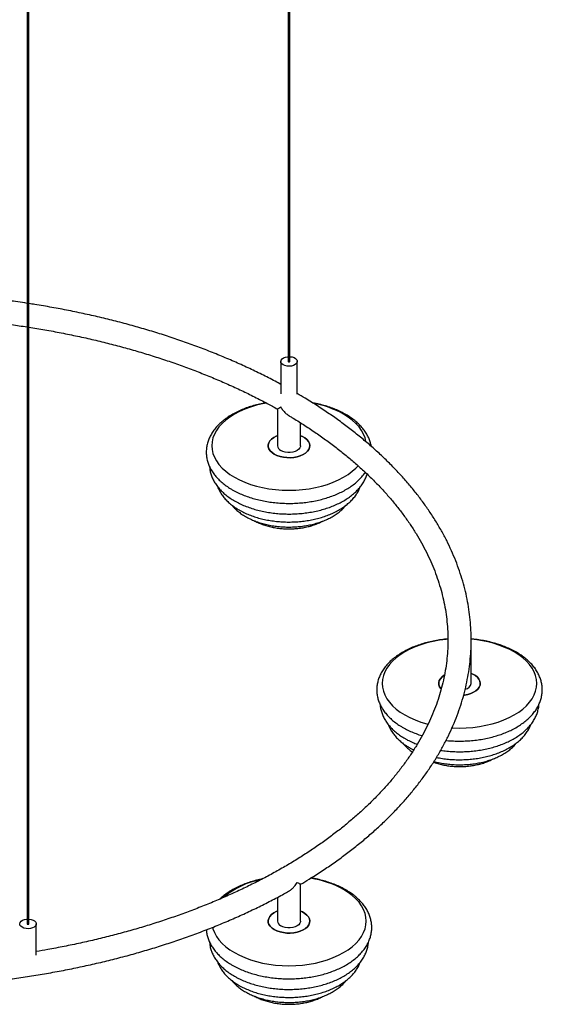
# Paper-space layout '_Isométrica' of a CAD drawing. Header units: millimetres. Extents: x -970 to -171, y -498 to 804.
# Tile 3 of 4: x -485 to -171, y -439 to 153. Entities that reach past the tile are written whole.
import ezdxf

# ---------------------------------------------------------------- set-up
doc = ezdxf.new("R2010")
doc.units = ezdxf.units.MM

psp = doc.layouts.new('_Isométrica')

# ---------------------------------------------------------------- linework, layer by layer
at = {"color": 7, "linetype": 'Continuous', "lineweight": 25}
for p, q in [((-323.29, 756.66), (-323.29, -52.67)), ((-322.29, -52.67), (-322.29, 756.66)), ((-480.19, 418.62), (-480.19, -390.71)), ((-479.19, -390.71), (-479.19, 418.62)), ((-327.79, -52.67), (-327.79, -72.22)), ((-317.79, -72.24), (-317.79, -52.67)), ((-329.79, -81.19), (-329.79, -103.29)), ((-315.79, -103.29), (-315.79, -89.59)), ((-213.27, -246.17), (-213.27, -220.04)), ((-315.79, -389.04), (-315.79, -366.9)), ((-329.79, -374.76), (-329.79, -389.04)), ((-474.69, -409.59), (-474.69, -390.71))]:
    psp.add_line(p, q, dxfattribs=at)
at = {"color": 7, "linetype": 'Continuous', "lineweight": 25, "flags": 128}
for points in [[(-326.32, -54.71), (-327.14, -54.08), (-327.64, -53.35), (-327.78, -52.57), (-327.55, -51.8), (-326.97, -51.09), (-326.07, -50.49), (-324.93, -50.06), (-323.64, -49.82), (-323.29, -49.8)], [(-322.29, -49.8), (-322.27, -49.8), (-320.95, -49.98), (-319.76, -50.37), (-318.8, -50.93), (-318.13, -51.61), (-317.81, -52.37), (-317.86, -53.16), (-318.27, -53.91), (-319.02, -54.57), (-320.04, -55.08), (-321.27, -55.42), (-322.62, -55.55), (-323.97, -55.47), (-325.24, -55.19), (-326.32, -54.71), (-326.32, -54.71)], [(-323.29, -52.67), (-323.25, -52.78), (-323.14, -52.87), (-322.98, -52.94), (-322.79, -52.96), (-322.59, -52.94), (-322.43, -52.87), (-322.32, -52.78), (-322.29, -52.67)], [(-336.3, -77.64), (-338.67, -78.1), (-342.42, -78.99), (-346.01, -80.07), (-349.43, -81.33), (-352.64, -82.75), (-355.63, -84.33), (-358.37, -86.06), (-360.83, -87.91), (-363.01, -89.89), (-364.88, -91.96), (-366.43, -94.12), (-367.65, -96.35), (-368.53, -98.64), (-369.06, -100.96), (-369.23, -103.29), (-369.06, -105.63), (-368.53, -107.95), (-367.65, -110.23), (-366.43, -112.47), (-364.88, -114.63), (-363.01, -116.7), (-360.83, -118.67), (-358.37, -120.53), (-355.63, -122.26), (-352.64, -123.84), (-349.43, -125.26), (-346.01, -126.52), (-342.42, -127.6), (-338.67, -128.49), (-334.81, -129.2), (-330.85, -129.7), (-326.83, -130.01), (-322.79, -130.11), (-318.74, -130.01), (-314.72, -129.7), (-310.76, -129.2), (-306.9, -128.49), (-303.16, -127.6), (-299.56, -126.52), (-296.14, -125.26), (-292.93, -123.84), (-289.94, -122.26), (-287.2, -120.53), (-284.74, -118.67), (-282.56, -116.7), (-281.29, -115.34)], [(-276.53, -100.85), (-277.04, -98.64), (-277.92, -96.35), (-279.14, -94.12), (-280.69, -91.96), (-282.56, -89.89), (-284.74, -87.91), (-287.2, -86.06), (-289.94, -84.33)], [(-329.79, -97.32), (-330.43, -97.59), (-331.99, -98.41), (-333.29, -99.38), (-334.28, -100.46), (-334.95, -101.63), (-335.26, -102.84), (-335.22, -104.06), (-334.81, -105.26), (-334.06, -106.41), (-332.99, -107.46), (-331.62, -108.4)], [(-331.62, -108.4), (-332.99, -107.46), (-334.06, -106.41), (-334.81, -105.26), (-335.22, -104.06), (-335.26, -102.84), (-334.95, -101.63), (-334.28, -100.46), (-333.29, -99.38), (-331.99, -98.41), (-330.43, -97.59), (-329.79, -97.32)], [(-331.62, -108.4), (-330, -109.19), (-328.18, -109.81), (-326.19, -110.24), (-324.11, -110.47), (-321.99, -110.5), (-319.89, -110.32), (-317.88, -109.93), (-316.01, -109.36), (-314.33, -108.61), (-312.9, -107.71), (-311.75, -106.68), (-310.91, -105.55), (-310.42, -104.36), (-310.29, -103.14), (-310.51, -101.92), (-311.09, -100.75), (-312.01, -99.64), (-313.23, -98.64), (-314.73, -97.78), (-315.79, -97.32)], [(-315.79, -97.32), (-314.73, -97.78), (-313.23, -98.64), (-312.01, -99.64), (-311.09, -100.75), (-310.51, -101.92), (-310.29, -103.14), (-310.42, -104.36), (-310.91, -105.55), (-311.75, -106.68), (-312.9, -107.71), (-314.33, -108.61), (-316.01, -109.36), (-317.88, -109.93), (-319.89, -110.32), (-321.99, -110.5), (-324.11, -110.47), (-326.19, -110.24), (-328.18, -109.81), (-330, -109.19), (-331.62, -108.4), (-331.62, -108.4)], [(-315.79, -103.29), (-315.83, -103.75), (-316.18, -104.63), (-316.86, -105.44), (-317.84, -106.15), (-319.06, -106.72), (-320.47, -107.11), (-322, -107.31), (-323.57, -107.31), (-325.1, -107.11), (-326.51, -106.72), (-327.74, -106.15)], [(-227.31, -219.66), (-228.34, -219.76), (-232.3, -220.27), (-236.16, -220.97), (-239.9, -221.86), (-243.5, -222.94), (-246.92, -224.2), (-250.13, -225.63), (-253.12, -227.21), (-255.86, -228.93), (-258.32, -230.79), (-260.5, -232.76), (-262.37, -234.83), (-263.92, -237), (-265.14, -239.23), (-266.02, -241.51), (-266.55, -243.83), (-266.72, -246.17), (-266.55, -248.5), (-266.02, -250.82), (-265.14, -253.11), (-263.92, -255.34), (-262.37, -257.5), (-260.5, -259.57), (-258.32, -261.55), (-255.86, -263.4), (-253.12, -265.13), (-250.13, -266.71), (-246.92, -268.13), (-243.5, -269.39), (-239.9, -270.47), (-239.19, -270.66)], [(-224.77, -272.85), (-224.32, -272.88), (-220.27, -272.98), (-216.23, -272.88), (-212.21, -272.57), (-208.25, -272.07), (-204.39, -271.36), (-200.64, -270.47), (-197.05, -269.39), (-193.63, -268.13), (-190.42, -266.71), (-187.43, -265.13), (-184.69, -263.4), (-182.22, -261.55), (-180.05, -259.57), (-178.18, -257.5), (-176.63, -255.34), (-175.41, -253.11), (-174.53, -250.82), (-174, -248.5), (-173.82, -246.17), (-174, -243.83), (-174.53, -241.51), (-175.41, -239.23), (-176.63, -237), (-178.18, -234.83), (-180.05, -232.76), (-182.22, -230.79), (-184.69, -228.93), (-187.43, -227.21)], [(-229.45, -241.27), (-229.48, -241.28), (-230.78, -242.25), (-231.77, -243.33), (-232.43, -244.5), (-232.75, -245.71), (-232.7, -246.93), (-232.3, -248.13), (-231.55, -249.28), (-231.35, -249.51)], [(-231.33, -249.53), (-231.55, -249.28), (-232.3, -248.13), (-232.7, -246.93), (-232.75, -245.71), (-232.43, -244.5), (-231.77, -243.33), (-230.78, -242.25), (-229.51, -241.31)], [(-217.75, -253.23), (-217.38, -253.19), (-215.37, -252.8), (-213.49, -252.23), (-211.82, -251.48), (-210.38, -250.58), (-209.23, -249.55), (-208.4, -248.43), (-207.91, -247.23), (-207.78, -246.01), (-208, -244.8), (-208.58, -243.62), (-209.49, -242.51), (-210.72, -241.51), (-212.22, -240.65), (-213.27, -240.19)], [(-213.27, -240.19), (-212.22, -240.65), (-210.72, -241.51), (-209.49, -242.51), (-208.58, -243.62), (-208, -244.8), (-207.78, -246.01), (-207.91, -247.23), (-208.4, -248.43), (-209.23, -249.55), (-210.38, -250.58), (-211.82, -251.48), (-213.49, -252.23), (-215.37, -252.8), (-217.38, -253.19), (-217.71, -253.23)], [(-368.79, -392.73), (-368.53, -393.69), (-367.65, -395.98), (-366.43, -398.21), (-364.88, -400.37), (-363.01, -402.44), (-360.83, -404.42), (-358.37, -406.27), (-355.63, -408), (-352.64, -409.58), (-349.43, -411), (-346.01, -412.26), (-342.42, -413.34), (-338.67, -414.23), (-334.81, -414.94), (-330.85, -415.44), (-326.83, -415.75), (-322.79, -415.85), (-318.74, -415.75), (-314.72, -415.44), (-310.76, -414.94), (-306.9, -414.23), (-303.16, -413.34), (-299.56, -412.26), (-296.14, -411), (-292.93, -409.58), (-289.94, -408), (-287.2, -406.27), (-284.74, -404.42), (-282.56, -402.44), (-280.69, -400.37), (-279.14, -398.21), (-277.92, -395.98), (-277.04, -393.69), (-276.51, -391.37), (-276.34, -389.04), (-276.51, -386.7), (-277.04, -384.38), (-277.92, -382.1), (-279.14, -379.87), (-280.69, -377.71), (-282.56, -375.63), (-284.74, -373.66), (-287.2, -371.8), (-289.94, -370.08), (-289.94, -370.08)], [(-329.79, -383.06), (-330.43, -383.33), (-331.99, -384.16), (-333.29, -385.12), (-334.28, -386.21), (-334.95, -387.37), (-335.26, -388.58), (-335.22, -389.8), (-334.81, -391), (-334.06, -392.15), (-332.99, -393.2), (-331.62, -394.14)], [(-331.62, -394.14), (-332.99, -393.2), (-334.06, -392.15), (-334.81, -391), (-335.22, -389.8), (-335.26, -388.58), (-334.95, -387.37), (-334.28, -386.21), (-333.29, -385.12), (-331.99, -384.16), (-330.43, -383.33), (-329.79, -383.06)], [(-331.62, -394.14), (-330, -394.93), (-328.18, -395.55), (-326.19, -395.98), (-324.11, -396.21), (-321.99, -396.24), (-319.89, -396.06), (-317.88, -395.67), (-316.01, -395.1), (-314.33, -394.35), (-312.9, -393.45), (-311.75, -392.42), (-310.91, -391.3), (-310.42, -390.11), (-310.29, -388.88), (-310.51, -387.67), (-311.09, -386.49), (-312.01, -385.39), (-313.23, -384.39), (-314.73, -383.52), (-315.79, -383.06)], [(-315.79, -383.06), (-314.73, -383.52), (-313.23, -384.39), (-312.01, -385.39), (-311.09, -386.49), (-310.51, -387.67), (-310.29, -388.88), (-310.42, -390.11), (-310.91, -391.3), (-311.75, -392.42), (-312.9, -393.45), (-314.33, -394.35), (-316.01, -395.1), (-317.88, -395.67), (-319.89, -396.06), (-321.99, -396.24), (-324.11, -396.21), (-326.19, -395.98), (-328.18, -395.55), (-330, -394.93), (-331.62, -394.14), (-331.62, -394.14)], [(-483.22, -392.75), (-484.04, -392.12), (-484.54, -391.39), (-484.68, -390.61), (-484.45, -389.83), (-483.87, -389.12), (-482.97, -388.53), (-481.83, -388.1), (-480.54, -387.86), (-480.19, -387.83)], [(-479.19, -387.83), (-479.18, -387.84), (-477.85, -388.02), (-476.67, -388.41), (-475.7, -388.96), (-475.04, -389.65), (-474.71, -390.41), (-474.76, -391.2), (-475.17, -391.95), (-475.92, -392.6), (-476.94, -393.12), (-478.17, -393.46), (-479.52, -393.59), (-480.87, -393.51), (-482.14, -393.22), (-483.22, -392.75), (-483.22, -392.75)], [(-315.79, -389.04), (-315.83, -389.49), (-316.18, -390.37), (-316.86, -391.19), (-317.84, -391.9), (-319.06, -392.46), (-320.47, -392.85), (-322, -393.05), (-323.57, -393.05), (-325.1, -392.85), (-326.51, -392.46), (-327.74, -391.9)], [(-480.19, -390.71), (-480.15, -390.82), (-480.04, -390.91), (-479.88, -390.97), (-479.69, -391), (-479.5, -390.97), (-479.33, -390.91), (-479.22, -390.82), (-479.19, -390.71), (-479.19, -390.71)]]:
    psp.add_lwpolyline(points, dxfattribs=at)
at = {"color": 7, "linetype": 'Continuous', "lineweight": 25}
for centre, radius, start, end in [((-318.65, -136.12), 59.21, 61.00287, 79.54307), ((-326.36, -103), 3.44, 184.91931, 246.40083), ((-217.91, -283.55), 64.06, 61.58937, 85.85962), ((-217.65, -245.29), 4.46, 280.96808, 348.71746), ((-330.38, -412.44), 49.26, 100.98105, 129.93856), ((-318.99, -422.63), 60.05, 61.0718, 81.25747), ((-326.36, -388.74), 3.44, 184.91931, 246.40083)]:
    psp.add_arc(centre, radius, start, end, dxfattribs=at)
for points, knots in [([(-480.19, -17.74), (-482.08, -17.45), (-487.39, -16.63), (-496.21, -15.48), (-506.62, -14.28), (-517.1, -13.27), (-527.62, -12.44), (-538.18, -11.8), (-548.77, -11.33), (-559.37, -11.05), (-569.99, -10.96), (-580.61, -11.04), (-591.21, -11.31), (-601.8, -11.78), (-610.14, -12.25), (-614.93, -12.63), (-616.21, -12.74)], [0, 0, 0, 0, 0.042744, 0.120168, 0.197586, 0.274999, 0.352409, 0.429815, 0.507218, 0.58462, 0.66202, 0.739421, 0.816822, 0.894225, 0.971629, 1, 1, 1, 1]), ([(-327.79, -66.36), (-327.94, -66.28), (-330.66, -64.77), (-336.15, -61.95), (-344.27, -57.94), (-352.62, -54.08), (-361.15, -50.37), (-369.87, -46.81), (-378.76, -43.41), (-387.82, -40.16), (-397.04, -37.07), (-406.42, -34.15), (-415.93, -31.39), (-425.58, -28.79), (-435.36, -26.37), (-445.26, -24.12), (-455.26, -22.03), (-465.37, -20.14), (-473.35, -18.76), (-477.98, -18.07), (-479.19, -17.89)], [0, 0, 0, 0, 0.00355, 0.064552, 0.12555, 0.18654, 0.247522, 0.308496, 0.369461, 0.430418, 0.491365, 0.552304, 0.613233, 0.674155, 0.735068, 0.795974, 0.856872, 0.917764, 0.97865, 1, 1, 1, 1]), ([(-564.67, -25.03), (-563.7, -25.03), (-559.26, -25.05), (-551.36, -25.26), (-540.97, -25.67), (-530.61, -26.27), (-520.28, -27.05), (-510, -28.01), (-499.78, -29.15), (-489.83, -30.42), (-483.33, -31.41), (-480.19, -31.88)], [0, 0, 0, 0, 0.033906, 0.155632, 0.277356, 0.399076, 0.520792, 0.642502, 0.764205, 0.885899, 1, 1, 1, 1]), ([(-479.19, -32.04), (-475.97, -32.56), (-469.42, -33.62), (-459.65, -35.45), (-449.84, -37.45), (-440.16, -39.62), (-430.59, -41.96), (-421.15, -44.47), (-411.85, -47.13), (-402.7, -49.96), (-393.71, -52.94), (-384.88, -56.07), (-376.22, -59.36), (-367.74, -62.79), (-359.45, -66.37), (-351.35, -70.08), (-343.47, -73.93), (-336.25, -77.66), (-331.76, -80.15), (-329.75, -81.27)], [0, 0, 0, 0, 0.057458, 0.117131, 0.176796, 0.236455, 0.296105, 0.355747, 0.415381, 0.475005, 0.534619, 0.594223, 0.653817, 0.7134, 0.772973, 0.832535, 0.892088, 0.951631, 1, 1, 1, 1]), ([(-213.31, -220.04), (-213.31, -218.61), (-213.31, -215.11), (-213.68, -209.52), (-214.36, -203.28), (-215.36, -197.06), (-216.68, -190.87), (-218.31, -184.69), (-220.25, -178.55), (-222.51, -172.44), (-225.07, -166.37), (-227.95, -160.36), (-231.12, -154.39), (-234.6, -148.48), (-238.39, -142.63), (-242.47, -136.85), (-246.84, -131.15), (-251.5, -125.52), (-256.45, -119.98), (-261.68, -114.54), (-267.19, -109.18), (-272.96, -103.93), (-279, -98.78), (-285.3, -93.75), (-291.86, -88.83), (-298.66, -84.02), (-305.7, -79.35), (-312.07, -75.34), (-316.19, -72.94), (-317.79, -72.01)], [0, 0, 0, 0, 0.025657, 0.063198, 0.100743, 0.138305, 0.175894, 0.21352, 0.251191, 0.288914, 0.326692, 0.364528, 0.402424, 0.440379, 0.478389, 0.516452, 0.554563, 0.592717, 0.63091, 0.669136, 0.707391, 0.745668, 0.783964, 0.822275, 0.860597, 0.898927, 0.937262, 0.9756, 1, 1, 1, 1]), ([(-336.63, -77.51), (-337.27, -77.62), (-339.19, -77.94), (-342.28, -78.68), (-345.89, -79.7), (-349.35, -80.91), (-352.66, -82.3), (-355.78, -83.85), (-358.7, -85.56), (-361.4, -87.44), (-363.85, -89.45), (-366.03, -91.61), (-367.93, -93.88), (-369.51, -96.25), (-370.77, -98.7), (-371.7, -101.21), (-372.3, -103.74), (-372.57, -106.27), (-372.52, -108.79), (-372.16, -111.29), (-371.48, -113.74), (-370.5, -116.14), (-369.22, -118.48), (-367.65, -120.75), (-365.78, -122.94), (-363.62, -125.02), (-361.19, -126.99), (-358.93, -128.55), (-357.45, -129.43), (-356.93, -129.73)], [0, 0, 0, 0, 0.0197338, 0.0590332, 0.0984059, 0.1378653, 0.1774209, 0.2170752, 0.2568187, 0.2966227, 0.3364065, 0.3760607, 0.4154418, 0.4543882, 0.4927572, 0.5304704, 0.567545, 0.6040966, 0.6403168, 0.6764263, 0.7126016, 0.7490689, 0.7860058, 0.8235163, 0.861619, 0.9002521, 0.9392988, 0.9786222, 1, 1, 1, 1]), ([(-329.71, -81.19), (-329.73, -81.2), (-329.81, -81.25), (-329.49, -81.06), (-328.89, -80.7), (-328.2, -80.3), (-327.74, -80.02), (-327.74, -80.02)], [0, 0, 0, 0, 0.104039, 0.358197, 0.619518, 0.997727, 1, 1, 1, 1]), ([(-327.74, -80.02), (-327.73, -80.03), (-327.35, -80.69), (-326.49, -81.97), (-324.92, -83.81), (-323.6, -84.68), (-322.89, -85.14)], [0, 0, 0, 0, 0.002308, 0.315318, 0.637514, 1, 1, 1, 1]), ([(-273.37, -103.63), (-273.41, -103.39), (-273.56, -102.31), (-274.14, -100.44), (-275.11, -98.04), (-276.4, -95.7), (-277.99, -93.43), (-279.87, -91.25), (-282.04, -89.17), (-284.47, -87.21), (-287.16, -85.38), (-290.09, -83.69), (-293.22, -82.16), (-296.53, -80.8), (-300.01, -79.6), (-303.63, -78.59), (-306.51, -77.91), (-308.2, -77.63), (-308.62, -77.56)], [0, 0, 0, 0, 0.019025, 0.083351, 0.148209, 0.213913, 0.28064, 0.348418, 0.417133, 0.486574, 0.556497, 0.626682, 0.696949, 0.767168, 0.837289, 0.907295, 0.977184, 1, 1, 1, 1]), ([(-322.94, -85.21), (-322.33, -85.57), (-319.3, -87.33), (-314.08, -90.62), (-307.29, -95.08), (-300.76, -99.67), (-294.48, -104.35), (-288.45, -109.14), (-282.68, -114.03), (-277.18, -119.01), (-271.94, -124.08), (-266.97, -129.23), (-262.29, -134.46), (-257.88, -139.76), (-253.75, -145.14), (-249.92, -150.58), (-246.37, -156.08), (-243.11, -161.63), (-240.16, -167.24), (-237.49, -172.9), (-235.13, -178.6), (-233.08, -184.34), (-231.33, -190.11), (-229.88, -195.92), (-228.75, -201.75), (-227.92, -207.61), (-227.44, -213.48), (-227.23, -217.62), (-227.28, -219.81), (-227.29, -220.04)], [0, 0, 0, 0, 0.009873, 0.049, 0.088125, 0.127248, 0.166371, 0.205497, 0.244628, 0.283767, 0.322918, 0.362085, 0.401273, 0.440487, 0.479735, 0.519021, 0.558353, 0.597739, 0.637184, 0.676695, 0.716278, 0.755937, 0.795672, 0.835484, 0.875368, 0.915318, 0.955322, 0.995367, 1, 1, 1, 1]), ([(-370.49, -116.03), (-370.47, -116.44), (-370.41, -117.66), (-369.96, -119.68), (-369.18, -122.07), (-368.09, -124.4), (-366.69, -126.67), (-365.01, -128.86), (-363.03, -130.95), (-360.77, -132.94), (-358.28, -134.79), (-355.98, -136.23), (-353.54, -137.57), (-350.93, -138.83), (-347.66, -140.16), (-344.24, -141.31), (-340.68, -142.29), (-337, -143.08), (-333.24, -143.69), (-329.42, -144.11), (-325.55, -144.34), (-321.66, -144.38), (-317.79, -144.23), (-313.94, -143.89), (-310.15, -143.36), (-306.44, -142.65), (-302.83, -141.75), (-299.34, -140.67), (-296, -139.41), (-292.83, -137.99), (-289.85, -136.39), (-287.07, -134.64), (-284.54, -132.73), (-282.26, -130.67), (-280.26, -128.49), (-278.55, -126.2), (-277.19, -123.81), (-276.29, -121.85), (-275.97, -120.67), (-275.88, -120.33)], [0, 0, 0, 0, 0.012782, 0.038967, 0.065272, 0.091859, 0.118841, 0.146274, 0.174143, 0.202379, 0.230882, 0.258618, 0.273982, 0.302745, 0.331471, 0.360155, 0.388788, 0.417372, 0.445913, 0.474421, 0.502908, 0.531383, 0.559862, 0.588352, 0.616866, 0.645416, 0.674015, 0.702675, 0.731406, 0.760212, 0.789094, 0.818037, 0.847003, 0.875916, 0.904675, 0.933159, 0.961245, 0.988847, 1, 1, 1, 1]), ([(-356.93, -129.73), (-356.4, -130.03), (-354.89, -130.88), (-352.23, -132.16), (-348.91, -133.53), (-345.43, -134.71), (-341.81, -135.72), (-338.07, -136.55), (-334.25, -137.2), (-330.35, -137.65), (-326.41, -137.92), (-322.45, -138), (-318.49, -137.89), (-314.56, -137.59), (-310.67, -137.1), (-306.86, -136.43), (-303.15, -135.57), (-299.55, -134.53), (-296.09, -133.31), (-292.79, -131.92), (-289.67, -130.36), (-286.76, -128.64), (-284.07, -126.76), (-281.63, -124.74), (-279.47, -122.57), (-277.91, -120.75), (-277.18, -119.61), (-276.96, -119.27)], [0, 0, 0, 0, 0.022361, 0.064257, 0.106102, 0.147887, 0.189603, 0.231251, 0.272839, 0.314379, 0.355886, 0.397376, 0.438866, 0.480369, 0.521901, 0.563478, 0.605117, 0.646834, 0.688643, 0.730555, 0.772572, 0.814682, 0.856854, 0.899001, 0.941005, 0.982714, 1, 1, 1, 1]), ([(-365.6, -128.01), (-365.56, -128.13), (-365.29, -129.02), (-364.48, -130.63), (-363.18, -132.82), (-361.55, -134.93), (-359.63, -136.94), (-357.44, -138.85), (-355.16, -140.5), (-353.09, -141.78), (-350.9, -142.99), (-348.39, -144.19), (-345.23, -145.45), (-341.92, -146.54), (-338.48, -147.44), (-334.93, -148.16), (-331.3, -148.69), (-327.62, -149.04), (-323.9, -149.19), (-320.17, -149.15), (-316.46, -148.92), (-312.8, -148.5), (-309.2, -147.89), (-305.69, -147.1), (-302.3, -146.12), (-299.05, -144.97), (-295.95, -143.63), (-293.04, -142.13), (-290.34, -140.46), (-287.86, -138.64), (-285.65, -136.66), (-283.7, -134.56), (-282.07, -132.33), (-280.81, -130.17), (-280.25, -128.7), (-279.99, -128.05)], [0, 0, 0, 0, 0.0044608, 0.0341766, 0.0643613, 0.0950959, 0.1263749, 0.1581165, 0.1901931, 0.2157394, 0.2330734, 0.2654651, 0.29781, 0.3301013, 0.3623296, 0.3944971, 0.4266134, 0.4586916, 0.4907469, 0.5227956, 0.5548535, 0.5869331, 0.6190519, 0.6512268, 0.6834742, 0.7158083, 0.748239, 0.7807676, 0.8133806, 0.8460349, 0.8786304, 0.9110382, 0.9430982, 0.9746535, 1, 1, 1, 1]), ([(-357.06, -139.07), (-356.56, -139.67), (-355.5, -140.93), (-353.56, -142.7), (-351.36, -144.38), (-349.3, -145.67), (-347.1, -146.88), (-344.73, -148), (-341.74, -149.16), (-338.61, -150.14), (-335.35, -150.93), (-332, -151.54), (-328.57, -151.95), (-325.1, -152.18), (-321.62, -152.21), (-318.14, -152.05), (-314.7, -151.69), (-311.33, -151.15), (-308.04, -150.42), (-304.86, -149.5), (-301.81, -148.41), (-298.93, -147.13), (-296.24, -145.68), (-293.75, -144.05), (-291.51, -142.27), (-289.77, -140.62), (-288.9, -139.51), (-288.58, -139.11)], [0, 0, 0, 0, 0.0366296, 0.0773463, 0.1186702, 0.1581871, 0.1807298, 0.2227051, 0.2646092, 0.3064314, 0.3481571, 0.3897926, 0.4313559, 0.4728709, 0.5143646, 0.5558656, 0.5973952, 0.6389817, 0.6806546, 0.7224425, 0.7643702, 0.8064541, 0.8486938, 0.8910588, 0.9334425, 0.9756562, 1, 1, 1, 1]), ([(-343.35, -148.5), (-343.13, -148.62), (-342.1, -149.19), (-340.12, -150.08), (-337.37, -151.1), (-334.48, -151.93), (-331.48, -152.57), (-328.4, -153.01), (-325.27, -153.26), (-322.12, -153.32), (-318.97, -153.18), (-315.86, -152.85), (-312.82, -152.32), (-309.86, -151.6), (-307.02, -150.69), (-304.51, -149.69), (-303.04, -148.92), (-302.39, -148.57)], [0, 0, 0, 0, 0.020024, 0.091555, 0.162936, 0.234142, 0.305142, 0.375961, 0.44665, 0.517278, 0.587917, 0.658626, 0.729477, 0.800547, 0.87191, 0.943624, 1, 1, 1, 1]), ([(-227.29, -220.04), (-227.31, -221.77), (-227.34, -225.47), (-227.79, -231.12), (-228.53, -236.99), (-229.6, -242.85), (-230.98, -248.68), (-232.67, -254.49), (-234.67, -260.26), (-236.98, -265.99), (-239.59, -271.68), (-242.5, -277.32), (-245.71, -282.91), (-249.21, -288.44), (-253, -293.91), (-257.09, -299.31), (-261.45, -304.64), (-266.1, -309.9), (-271.02, -315.07), (-276.22, -320.16), (-281.69, -325.17), (-287.41, -330.08), (-293.4, -334.89), (-299.65, -339.6), (-306.14, -344.2), (-312.87, -348.69), (-319.84, -353.07), (-327.05, -357.33), (-334.47, -361.46), (-342.12, -365.47), (-349.98, -369.34), (-358.04, -373.08), (-366.29, -376.68), (-374.74, -380.13), (-383.37, -383.44), (-392.17, -386.6), (-401.14, -389.61), (-410.26, -392.46), (-419.54, -395.16), (-428.95, -397.69), (-438.49, -400.06), (-448.16, -402.26), (-457.94, -404.29), (-466.78, -405.98), (-472.4, -406.91), (-474.69, -407.29)], [0, 0, 0, 0, 0.0211391, 0.0450447, 0.0689398, 0.0928143, 0.1166594, 0.1404682, 0.1642356, 0.1879587, 0.2116366, 0.2352698, 0.2588602, 0.2824109, 0.3059254, 0.3294076, 0.3528616, 0.3762915, 0.3997012, 0.4230943, 0.446474, 0.4698433, 0.4932048, 0.5165607, 0.539913, 0.5632632, 0.5866128, 0.6099625, 0.6333133, 0.656666, 0.6800211, 0.7033791, 0.7267404, 0.7501052, 0.7734736, 0.7968457, 0.8202216, 0.843601, 0.8669841, 0.8903706, 0.9137605, 0.9371534, 0.9605493, 0.983948, 1, 1, 1, 1]), ([(-315.82, -366.91), (-314.11, -365.9), (-309.9, -363.4), (-303.47, -359.27), (-296.5, -354.56), (-289.77, -349.71), (-283.29, -344.75), (-277.06, -339.67), (-271.1, -334.49), (-265.4, -329.19), (-259.97, -323.8), (-254.82, -318.31), (-249.95, -312.73), (-245.37, -307.07), (-241.08, -301.32), (-237.09, -295.5), (-233.4, -289.61), (-230.01, -283.66), (-226.92, -277.65), (-224.15, -271.59), (-221.68, -265.49), (-219.53, -259.35), (-217.69, -253.18), (-216.17, -246.97), (-214.96, -240.75), (-214.07, -234.52), (-213.51, -228.27), (-213.26, -223.44), (-213.3, -220.7), (-213.31, -220.04)], [0, 0, 0, 0, 0.026622, 0.065365, 0.10411, 0.142854, 0.181596, 0.220332, 0.25906, 0.297777, 0.336478, 0.375159, 0.413815, 0.452441, 0.491033, 0.529583, 0.568088, 0.606542, 0.64494, 0.68328, 0.721559, 0.759777, 0.797934, 0.836034, 0.874082, 0.912085, 0.950052, 0.987992, 1, 1, 1, 1]), ([(-227.28, -219.49), (-227.63, -219.51), (-229.3, -219.63), (-232.24, -220.03), (-236.05, -220.69), (-239.77, -221.54), (-243.38, -222.57), (-246.84, -223.78), (-250.15, -225.17), (-253.27, -226.72), (-256.19, -228.44), (-258.89, -230.31), (-261.34, -232.33), (-263.52, -234.48), (-265.41, -236.75), (-267, -239.13), (-268.26, -241.58), (-269.19, -244.08), (-269.79, -246.61), (-270.06, -249.14), (-270.01, -251.66), (-269.64, -254.16), (-268.97, -256.61), (-267.99, -259.01), (-266.71, -261.36), (-265.13, -263.62), (-263.26, -265.81), (-261.11, -267.89), (-258.68, -269.86), (-256.42, -271.42), (-254.94, -272.3), (-254.42, -272.61)], [0, 0, 0, 0, 0.0099358, 0.0465933, 0.0832902, 0.1200416, 0.1568615, 0.1937625, 0.2307535, 0.2678368, 0.3050035, 0.3422268, 0.3794312, 0.4165143, 0.4533422, 0.4897634, 0.5256447, 0.5609127, 0.5955836, 0.6297654, 0.6636372, 0.6974055, 0.7312353, 0.7653382, 0.7998803, 0.8349588, 0.8705911, 0.9067194, 0.9432344, 0.9800082, 1, 1, 1, 1]), ([(-228.4, -280.43), (-228.21, -280.45), (-226.73, -280.63), (-223.9, -280.78), (-219.94, -280.88), (-215.98, -280.76), (-212.04, -280.46), (-208.16, -279.97), (-204.35, -279.3), (-200.63, -278.44), (-197.03, -277.4), (-193.58, -276.18), (-190.28, -274.79), (-187.16, -273.23), (-184.25, -271.51), (-181.56, -269.63), (-179.12, -267.61), (-176.95, -265.45), (-175.07, -263.17), (-173.49, -260.8), (-172.25, -258.34), (-171.33, -255.84), (-170.74, -253.31), (-170.48, -250.78), (-170.54, -248.25), (-170.92, -245.76), (-171.61, -243.31), (-172.6, -240.91), (-173.89, -238.57), (-175.48, -236.31), (-177.36, -234.13), (-179.53, -232.05), (-181.96, -230.08), (-184.65, -228.25), (-187.57, -226.56), (-190.7, -225.03), (-194.02, -223.67), (-197.49, -222.47), (-201.11, -221.46), (-204.84, -220.62), (-208.67, -219.98), (-211.5, -219.6), (-213.06, -219.5), (-213.31, -219.48)], [0, 0, 0, 0, 0.00379, 0.029525, 0.05525, 0.080975, 0.106709, 0.132459, 0.158238, 0.184056, 0.209921, 0.235845, 0.261831, 0.287883, 0.313992, 0.34014, 0.366272, 0.392316, 0.418177, 0.443748, 0.468936, 0.493693, 0.518033, 0.542033, 0.56582, 0.589539, 0.613307, 0.637273, 0.66155, 0.686206, 0.71125, 0.73664, 0.762298, 0.788135, 0.814068, 0.840031, 0.865977, 0.891887, 0.917754, 0.943578, 0.969365, 0.995122, 1, 1, 1, 1]), ([(-267.98, -258.91), (-267.96, -259.31), (-267.9, -260.53), (-267.45, -262.55), (-266.67, -264.94), (-265.57, -267.27), (-264.18, -269.54), (-262.49, -271.73), (-260.51, -273.83), (-258.26, -275.81), (-255.77, -277.66), (-253.47, -279.1), (-251.02, -280.44), (-248.61, -281.63), (-246.59, -282.42), (-245.68, -282.78)], [0, 0, 0, 0, 0.039143, 0.119334, 0.199891, 0.281309, 0.363941, 0.447951, 0.533298, 0.61977, 0.707057, 0.791994, 0.839045, 0.927131, 1, 1, 1, 1]), ([(-231.61, -286.38), (-231.32, -286.43), (-229.77, -286.69), (-226.9, -286.97), (-223.04, -287.21), (-219.15, -287.25), (-215.27, -287.1), (-211.43, -286.76), (-207.64, -286.23), (-203.92, -285.52), (-200.31, -284.62), (-196.83, -283.54), (-193.49, -282.29), (-190.32, -280.86), (-187.33, -279.27), (-184.56, -277.51), (-182.02, -275.6), (-179.74, -273.55), (-177.74, -271.36), (-176.04, -269.07), (-174.66, -266.69), (-173.61, -264.25), (-172.91, -261.76), (-172.56, -259.94), (-172.54, -258.96), (-172.54, -258.81)], [0, 0, 0, 0, 0.011216, 0.058084, 0.104915, 0.15173, 0.198549, 0.245387, 0.292264, 0.339201, 0.386219, 0.433336, 0.48057, 0.527928, 0.57541, 0.622993, 0.670614, 0.718146, 0.765427, 0.812254, 0.858428, 0.903806, 0.94836, 0.992188, 1, 1, 1, 1]), ([(-263.09, -270.88), (-263.05, -271), (-262.78, -271.89), (-261.97, -273.5), (-260.66, -275.69), (-259.03, -277.8), (-257.12, -279.81), (-254.93, -281.72), (-252.65, -283.37), (-250.57, -284.65), (-249.02, -285.53), (-248.13, -285.94), (-247.78, -286.11)], [0, 0, 0, 0, 0.018256, 0.139869, 0.263401, 0.389183, 0.517194, 0.647098, 0.778372, 0.882921, 0.953862, 1, 1, 1, 1]), ([(-234.11, -290.65), (-233.54, -290.77), (-231.8, -291.14), (-228.79, -291.56), (-225.1, -291.91), (-221.38, -292.06), (-217.66, -292.02), (-213.95, -291.79), (-210.28, -291.37), (-206.69, -290.76), (-203.18, -289.97), (-199.79, -288.99), (-196.53, -287.84), (-193.44, -286.51), (-190.53, -285), (-187.83, -283.34), (-185.35, -281.51), (-183.13, -279.53), (-181.19, -277.43), (-179.56, -275.2), (-178.3, -273.04), (-177.73, -271.58), (-177.48, -270.92)], [0, 0, 0, 0, 0.024918, 0.076637, 0.128294, 0.179915, 0.231526, 0.283151, 0.334811, 0.386533, 0.438347, 0.490277, 0.542347, 0.594572, 0.646955, 0.699474, 0.75206, 0.80455, 0.856739, 0.908367, 0.959183, 1, 1, 1, 1]), ([(-254.42, -272.61), (-253.89, -272.9), (-252.38, -273.75), (-249.72, -275.04), (-246.39, -276.38), (-244.04, -277.24), (-242.77, -277.59), (-242.71, -277.6)], [0, 0, 0, 0, 0.149153, 0.428613, 0.707727, 0.986448, 1, 1, 1, 1]), ([(-254.55, -281.94), (-254.04, -282.54), (-252.99, -283.81), (-251.03, -285.56), (-249.53, -286.77), (-248.65, -287.33), (-248.58, -287.37)], [0, 0, 0, 0, 0.3005764, 0.6346913, 0.9737888, 1, 1, 1, 1]), ([(-235.63, -293.08), (-234.7, -293.32), (-232.69, -293.84), (-229.48, -294.4), (-226.06, -294.82), (-222.59, -295.05), (-219.11, -295.08), (-215.63, -294.92), (-212.19, -294.57), (-208.81, -294.02), (-205.52, -293.29), (-202.34, -292.38), (-199.3, -291.28), (-196.42, -290), (-193.72, -288.55), (-191.23, -286.93), (-189, -285.14), (-187.26, -283.49), (-186.38, -282.38), (-186.06, -281.98)], [0, 0, 0, 0, 0.052505, 0.113025, 0.173439, 0.233784, 0.294098, 0.354422, 0.414788, 0.475237, 0.535811, 0.596553, 0.657497, 0.718669, 0.780067, 0.841647, 0.903254, 0.964615, 1, 1, 1, 1]), ([(-235.92, -293.54), (-235.56, -293.68), (-234.29, -294.16), (-231.96, -294.79), (-228.97, -295.44), (-225.89, -295.88), (-222.76, -296.13), (-219.61, -296.19), (-216.46, -296.05), (-213.35, -295.72), (-210.3, -295.19), (-207.34, -294.47), (-204.51, -293.56), (-201.99, -292.56), (-200.52, -291.79), (-199.88, -291.44)], [0, 0, 0, 0, 0.032698, 0.114983, 0.19703, 0.278867, 0.360555, 0.442171, 0.523801, 0.605512, 0.687386, 0.769514, 0.85198, 0.934852, 1, 1, 1, 1]), ([(-338.67, -363.62), (-339.88, -363.88), (-342.33, -364.42), (-345.89, -365.45), (-349.35, -366.66), (-352.66, -368.04), (-355.78, -369.59), (-358.71, -371.3), (-361.39, -373.18), (-363.3, -374.69), (-364.22, -375.62), (-364.42, -375.82)], [0, 0, 0, 0, 0.116427, 0.237065, 0.357968, 0.479165, 0.600665, 0.722439, 0.844398, 0.966294, 1, 1, 1, 1]), ([(-356.93, -415.48), (-356.4, -415.77), (-354.89, -416.62), (-352.23, -417.91), (-348.91, -419.27), (-345.43, -420.46), (-341.81, -421.47), (-338.07, -422.3), (-334.25, -422.94), (-330.35, -423.4), (-326.41, -423.67), (-322.45, -423.75), (-318.49, -423.63), (-314.56, -423.33), (-310.67, -422.84), (-306.86, -422.17), (-303.15, -421.31), (-299.55, -420.27), (-296.09, -419.05), (-292.79, -417.66), (-289.67, -416.1), (-286.76, -414.38), (-284.07, -412.5), (-281.63, -410.48), (-279.46, -408.32), (-277.58, -406.04), (-276.01, -403.67), (-274.76, -401.21), (-273.84, -398.71), (-273.25, -396.18), (-272.99, -393.65), (-273.06, -391.13), (-273.44, -388.63), (-274.12, -386.18), (-275.11, -383.78), (-276.4, -381.44), (-277.99, -379.18), (-279.87, -377), (-282.04, -374.92), (-284.47, -372.95), (-287.16, -371.12), (-290.09, -369.43), (-293.22, -367.9), (-296.53, -366.54), (-300.01, -365.34), (-303.62, -364.33), (-306.83, -363.59), (-308.86, -363.26), (-309.6, -363.14)], [0, 0, 0, 0, 0.012058, 0.034651, 0.057216, 0.07975, 0.102246, 0.124704, 0.147131, 0.169532, 0.191915, 0.214289, 0.236663, 0.259044, 0.28144, 0.303861, 0.326315, 0.348812, 0.371358, 0.393959, 0.416617, 0.439325, 0.462067, 0.484795, 0.507446, 0.529938, 0.552178, 0.574085, 0.595617, 0.616786, 0.63766, 0.658349, 0.678978, 0.69965, 0.720493, 0.741608, 0.763052, 0.784834, 0.806916, 0.829232, 0.851703, 0.874258, 0.896839, 0.919405, 0.94194, 0.964437, 0.986897, 1, 1, 1, 1]), ([(-322.9, -370.94), (-322.66, -370.83), (-321.9, -370.49), (-320.75, -369.47), (-319.24, -367.92), (-318.32, -366.6), (-317.84, -365.77), (-317.84, -365.77)], [0, 0, 0, 0, 0.113841, 0.362071, 0.617327, 0.997743, 1, 1, 1, 1]), ([(-317.84, -365.77), (-317.83, -365.77), (-317.46, -365.98), (-316.79, -366.36), (-315.98, -366.81), (-315.88, -366.87), (-315.83, -366.9)], [0, 0, 0, 0, 0.002291, 0.304734, 0.61602, 1, 1, 1, 1]), ([(-564.58, -429.05), (-561.74, -429.01), (-555.36, -428.94), (-545.46, -428.61), (-534.88, -428.1), (-524.33, -427.39), (-513.82, -426.5), (-503.36, -425.44), (-492.96, -424.19), (-482.63, -422.76), (-472.37, -421.15), (-462.2, -419.37), (-452.13, -417.41), (-442.16, -415.27), (-432.3, -412.97), (-422.56, -410.49), (-412.95, -407.84), (-403.48, -405.03), (-394.15, -402.06), (-384.98, -398.92), (-375.97, -395.62), (-367.13, -392.17), (-358.47, -388.56), (-350, -384.81), (-341.72, -380.9), (-333.65, -376.85), (-327.36, -373.54), (-323.85, -371.54), (-322.88, -370.99)], [0, 0, 0, 0, 0.031828, 0.071496, 0.111164, 0.150834, 0.190506, 0.230179, 0.269855, 0.309534, 0.349215, 0.388901, 0.42859, 0.468284, 0.507982, 0.547685, 0.587394, 0.627109, 0.666829, 0.706556, 0.746289, 0.786029, 0.825775, 0.865528, 0.905287, 0.945052, 0.984823, 1, 1, 1, 1]), ([(-372.48, -394.22), (-372.48, -394.33), (-372.46, -395.27), (-372.14, -397.03), (-371.49, -399.48), (-370.5, -401.89), (-369.22, -404.23), (-367.65, -406.5), (-365.78, -408.68), (-363.62, -410.76), (-361.19, -412.73), (-358.93, -414.29), (-357.45, -415.17), (-356.93, -415.48)], [0, 0, 0, 0, 0.012477, 0.111617, 0.210937, 0.31106, 0.412471, 0.515458, 0.62007, 0.726139, 0.833343, 0.941306, 1, 1, 1, 1]), ([(-370.49, -401.78), (-370.47, -402.18), (-370.41, -403.4), (-369.96, -405.42), (-369.18, -407.81), (-368.09, -410.14), (-366.69, -412.41), (-365.01, -414.6), (-363.03, -416.7), (-360.77, -418.69), (-358.28, -420.53), (-355.98, -421.97), (-353.54, -423.31), (-350.93, -424.58), (-347.66, -425.9), (-344.24, -427.06), (-340.68, -428.03), (-337, -428.82), (-333.24, -429.43), (-329.42, -429.85), (-325.55, -430.08), (-321.66, -430.12), (-317.79, -429.97), (-313.94, -429.63), (-310.15, -429.1), (-306.44, -428.39), (-302.83, -427.49), (-299.34, -426.41), (-296, -425.16), (-292.83, -423.73), (-289.85, -422.14), (-287.07, -420.38), (-284.54, -418.47), (-282.26, -416.42), (-280.26, -414.23), (-278.56, -411.94), (-277.18, -409.56), (-276.12, -407.12), (-275.42, -404.63), (-275.07, -402.81), (-275.06, -401.83), (-275.06, -401.68)], [0, 0, 0, 0, 0.012204, 0.037205, 0.062321, 0.087705, 0.113468, 0.13966, 0.166269, 0.193228, 0.220443, 0.246924, 0.261593, 0.289056, 0.316483, 0.34387, 0.371208, 0.3985, 0.42575, 0.45297, 0.480168, 0.507356, 0.534547, 0.561748, 0.588973, 0.616232, 0.643538, 0.670902, 0.698334, 0.725838, 0.753413, 0.781048, 0.808705, 0.83631, 0.863769, 0.890964, 0.91778, 0.944134, 0.970009, 0.995463, 1, 1, 1, 1]), ([(-365.6, -413.75), (-365.56, -413.87), (-365.29, -414.76), (-364.48, -416.37), (-363.18, -418.56), (-361.55, -420.67), (-359.63, -422.69), (-357.44, -424.59), (-355.16, -426.24), (-353.09, -427.52), (-350.9, -428.73), (-348.39, -429.94), (-345.23, -431.19), (-341.92, -432.28), (-338.48, -433.18), (-334.93, -433.9), (-331.3, -434.43), (-327.62, -434.78), (-323.9, -434.93), (-320.17, -434.89), (-316.46, -434.66), (-312.8, -434.24), (-309.2, -433.63), (-305.69, -432.84), (-302.3, -431.86), (-299.05, -430.71), (-295.95, -429.38), (-293.04, -427.87), (-290.34, -426.21), (-287.86, -424.38), (-285.65, -422.41), (-283.7, -420.3), (-282.07, -418.08), (-280.81, -415.91), (-280.25, -414.45), (-279.99, -413.8)], [0, 0, 0, 0, 0.004461, 0.034177, 0.064361, 0.095096, 0.126375, 0.158117, 0.190193, 0.215739, 0.233073, 0.265465, 0.29781, 0.330101, 0.36233, 0.394497, 0.426613, 0.458692, 0.490747, 0.522796, 0.554853, 0.586933, 0.619052, 0.651227, 0.683474, 0.715808, 0.748239, 0.780768, 0.813381, 0.846035, 0.87863, 0.911038, 0.943098, 0.974653, 1, 1, 1, 1]), ([(-357.06, -424.82), (-356.56, -425.41), (-355.5, -426.68), (-353.56, -428.44), (-351.36, -430.12), (-349.3, -431.42), (-347.1, -432.62), (-344.73, -433.75), (-341.74, -434.9), (-338.61, -435.88), (-335.35, -436.67), (-332, -437.28), (-328.57, -437.69), (-325.1, -437.92), (-321.62, -437.95), (-318.14, -437.79), (-314.7, -437.44), (-311.33, -436.89), (-308.04, -436.16), (-304.86, -435.25), (-301.81, -434.15), (-298.93, -432.87), (-296.24, -431.42), (-293.75, -429.8), (-291.51, -428.01), (-289.77, -426.36), (-288.9, -425.26), (-288.58, -424.85)], [0, 0, 0, 0, 0.03663, 0.077346, 0.11867, 0.158187, 0.18073, 0.222705, 0.264609, 0.306431, 0.348157, 0.389793, 0.431356, 0.472871, 0.514365, 0.555866, 0.597395, 0.638982, 0.680655, 0.722443, 0.76437, 0.806454, 0.848694, 0.891059, 0.933442, 0.975656, 1, 1, 1, 1]), ([(-343.35, -434.24), (-343.13, -434.36), (-342.1, -434.93), (-340.12, -435.83), (-337.37, -436.84), (-334.48, -437.67), (-331.48, -438.31), (-328.4, -438.75), (-325.27, -439.01), (-322.12, -439.06), (-318.97, -438.92), (-315.86, -438.59), (-312.82, -438.06), (-309.86, -437.35), (-307.02, -436.43), (-304.51, -435.43), (-303.04, -434.66), (-302.39, -434.32)], [0, 0, 0, 0, 0.020024, 0.091555, 0.162936, 0.234142, 0.305142, 0.375961, 0.44665, 0.517278, 0.587917, 0.658626, 0.729477, 0.800547, 0.87191, 0.943624, 1, 1, 1, 1])]:
    psp.add_open_spline(points, degree=3, knots=knots, dxfattribs=at)

doc.saveas('drawing.dxf')
